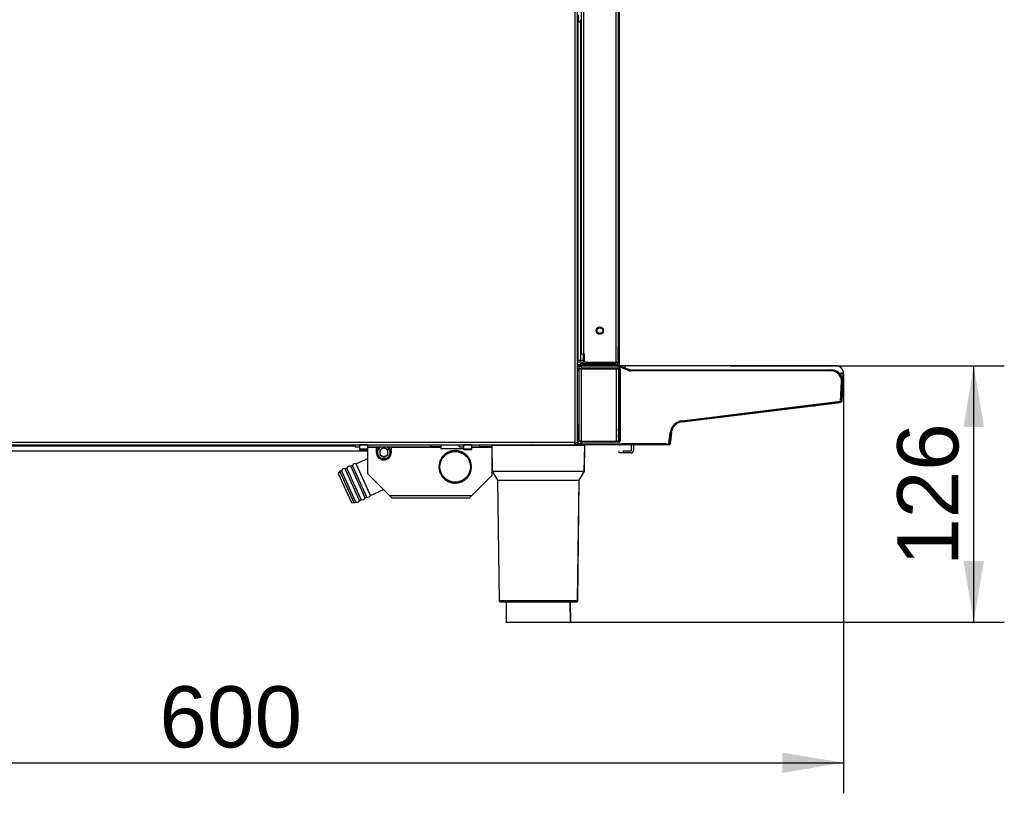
# Model space of a CAD drawing. Header units: millimetres. Extents: x 0 to 287, y 0 to 200.
# Tile 34 of 57: x 135 to 183, y 114 to 152. Entities that reach past the tile are written whole.
import ezdxf
from ezdxf.enums import TextEntityAlignment as Align

# ---------------------------------------------------------------- set-up
doc = ezdxf.new("R2010")
doc.units = ezdxf.units.MM
doc.layers.add('130.190_BW4C_CTM', color=7, linetype='Continuous')
doc.layers.add('Défaut', color=7, linetype='Continuous')
doc.styles.add('SEACAD_Arial', font='arial.ttf')
doc.dimstyles.new('ISO', dxfattribs={"dimtxt": 3, "dimasz": 3, "dimexe": 1.5, "dimexo": 0, "dimgap": 1.5, "dimtad": 1, "dimdec": 0, "dimlfac": 10, "dimtxsty": 'SEACAD_Arial', "dimblk1": '_SE_FILLED', "dimblk2": '_SE_FILLED', "dimsah": 1, "dimcen": 1.5, "dimazin": 0, "dimtfac": 1, "dimtdec": 3, "dimtmove": 0, "dimatfit": 3, "dimfxl": 1, "dimtolj": 1, "dimarcsym": 0})

# ---------------------------------------------------------------- blocks, each defined once
blk = doc.blocks.new('SE2')
at = {"layer": '130.190_BW4C_CTM', "color": 7, "linetype": 'Continuous'}
for p, q in [((162.107, 174.07), (162.107, 131.71)), ((162.227, 131.71), (162.227, 174.07)), ((164.127, 135.64), (164.127, 174.09)), ((164.227, 174.09), (164.227, 135.64)), ((162.427, 136.04), (162.427, 173.13)), ((162.525, 173.13), (162.525, 136.04)), ((164.269, 154.435), (164.269, 138.898)), ((162.277, 152.32), (162.277, 152.658)), ((162.377, 152.32), (162.257, 152.32)), ((162.257, 135.74), (162.257, 152.32)), ((162.377, 152.32), (162.377, 152.44)), ((162.427, 152.32), (162.377, 152.32)), ((162.377, 152.32), (162.377, 135.74)), ((162.227, 139.092), (162.257, 139.092)), ((164.271, 138.89), (164.264, 138.399)), ((164.269, 138.743), (164.269, 135.481)), ((164.264, 138.399), (164.23, 135.739)), ((164.23, 135.734), (164.264, 138.395)), ((164.264, 138.395), (164.264, 138.395)), ((162.257, 135.74), (162.377, 135.74)), ((162.377, 135.74), (162.525, 135.74)), ((162.525, 136.04), (162.427, 136.04)), ((162.525, 135.64), (162.525, 136.04)), ((162.577, 136.04), (162.525, 136.04)), ((162.577, 135.69), (162.577, 136.04)), ((164.23, 135.739), (164.229, 135.69)), ((164.23, 135.734), (164.229, 135.685)), ((162.427, 135.639), (162.227, 135.639)), ((162.227, 135.49), (162.31, 135.49)), ((162.284, 135.465), (162.227, 135.465)), ((162.227, 135.442), (162.328, 135.442)), ((162.297, 135.288), (162.227, 135.288)), ((162.253, 135.284), (162.227, 135.284)), ((162.243, 135.246), (162.243, 135.284)), ((162.273, 135.285), (162.274, 135.286)), ((162.273, 135.285), (162.273, 135.26)), ((162.277, 135.535), (162.396, 135.535)), ((162.284, 135.446), (162.278, 135.446)), ((162.293, 135.446), (162.289, 135.446)), ((162.296, 135.465), (162.29, 135.465)), ((162.293, 135.446), (162.293, 135.446)), ((162.297, 135.313), (162.297, 135.309)), ((162.297, 135.309), (162.297, 135.313)), ((162.397, 135.313), (162.297, 135.313)), ((162.297, 135.309), (162.297, 131.771)), ((162.413, 135.465), (162.299, 135.465)), ((162.314, 135.329), (162.328, 135.442)), ((162.319, 135.489), (162.319, 135.535)), ((162.319, 135.485), (162.319, 135.488)), ((162.319, 135.465), (162.319, 135.484)), ((162.328, 135.442), (162.413, 135.442)), ((162.334, 135.49), (162.336, 135.49)), ((162.336, 135.49), (162.339, 135.49)), ((162.339, 135.49), (162.343, 135.49)), ((162.343, 135.49), (162.413, 135.49)), ((162.396, 135.584), (164.108, 135.584)), ((162.396, 135.535), (162.396, 135.584)), ((164.108, 135.535), (162.396, 135.535)), ((162.397, 135.313), (162.397, 135.313)), ((162.397, 135.313), (162.397, 135.313)), ((162.413, 135.44), (162.404, 135.365)), ((162.404, 135.365), (164.267, 135.365)), ((162.404, 135.335), (162.404, 135.365)), ((164.267, 135.335), (162.404, 135.335)), ((162.413, 135.49), (164.228, 135.49)), ((162.413, 135.44), (162.413, 135.49)), ((164.228, 135.44), (162.413, 135.44)), ((162.417, 135.313), (162.417, 131.767)), ((162.417, 135.313), (164.127, 135.313)), ((162.424, 135.535), (162.424, 135.49)), ((162.427, 135.64), (162.507, 135.64)), ((162.525, 135.64), (162.507, 135.64)), ((162.525, 135.639), (162.507, 135.639)), ((162.627, 135.64), (162.525, 135.64)), ((162.627, 135.64), (164.127, 135.64)), ((163.395, 135.639), (163.396, 135.584)), ((163.457, 135.335), (163.454, 135.313)), ((164.108, 135.535), (164.108, 135.584)), ((164.108, 135.535), (164.178, 135.535)), ((164.227, 135.64), (164.127, 135.64)), ((164.127, 135.313), (164.127, 131.767)), ((164.147, 135.313), (164.147, 135.313)), ((164.147, 135.313), (164.147, 135.313)), ((164.164, 135.49), (164.164, 135.535)), ((164.179, 135.64), (164.178, 135.535)), ((164.326, 135.311), (164.223, 135.311)), ((164.229, 135.69), (164.228, 135.589)), ((164.228, 135.49), (164.228, 135.49)), ((164.228, 135.49), (164.228, 135.49)), ((164.228, 135.49), (164.228, 135.49)), ((164.228, 135.49), (164.228, 135.49)), ((164.228, 135.49), (164.228, 135.44)), ((164.228, 135.49), (164.228, 135.49)), ((164.228, 135.49), (164.228, 135.49)), ((164.228, 135.49), (164.238, 135.49)), ((164.309, 135.465), (164.228, 135.465)), ((164.238, 135.465), (164.238, 135.49)), ((164.767, 135.226), (164.246, 135.436)), ((164.247, 135.313), (164.247, 135.267)), ((164.247, 135.27), (164.247, 135.313)), ((164.247, 135.309), (164.247, 131.771)), ((164.247, 135.309), (164.247, 135.27)), ((164.247, 135.267), (164.247, 135.119)), ((164.247, 135.215), (164.276, 135.215)), ((164.257, 135.167), (164.257, 135.215)), ((164.265, 135.483), (164.258, 135.465)), ((164.265, 135.483), (164.265, 135.483)), ((164.265, 135.483), (164.265, 135.483)), ((164.265, 135.483), (164.265, 135.483)), ((164.265, 135.483), (164.786, 135.272)), ((164.265, 135.483), (164.265, 135.483)), ((164.265, 135.483), (164.326, 135.458)), ((164.268, 135.481), (164.265, 135.483)), ((164.309, 135.465), (164.265, 135.483)), ((164.265, 135.483), (164.309, 135.465)), ((164.268, 135.481), (164.265, 135.483)), ((164.267, 135.335), (164.267, 135.365)), ((164.466, 135.401), (164.268, 135.481)), ((164.268, 135.481), (164.309, 135.465)), ((164.269, 135.215), (164.269, 135.167)), ((164.274, 135.479), (164.275, 135.483)), ((164.275, 135.483), (164.319, 135.465)), ((164.292, 135.265), (164.276, 135.249)), ((164.276, 135.249), (164.276, 135.224)), ((164.296, 135.304), (164.292, 135.266)), ((164.296, 131.785), (164.296, 135.304)), ((164.296, 135.215), (164.326, 135.215)), ((164.297, 135.215), (164.297, 135.167)), ((164.306, 135.167), (164.306, 135.215)), ((164.547, 135.465), (164.309, 135.465)), ((164.309, 135.465), (164.309, 135.465)), ((164.326, 135.458), (164.325, 135.458)), ((164.326, 135.304), (164.326, 131.785)), ((164.466, 135.401), (164.466, 135.401)), ((164.497, 135.355), (164.497, 135.335)), ((164.497, 135.355), (164.497, 135.355)), ((164.497, 135.335), (164.497, 135.355)), ((164.547, 135.465), (164.547, 135.315)), ((174.897, 135.465), (164.547, 135.465)), ((164.647, 135.274), (164.647, 135.276)), ((164.647, 135.276), (164.767, 135.228)), ((164.786, 135.272), (164.666, 135.321)), ((164.823, 135.265), (174.678, 135.265)), ((164.823, 135.265), (164.823, 135.215)), ((164.823, 135.217), (164.823, 135.265)), ((174.678, 135.215), (164.823, 135.215)), ((174.678, 135.265), (174.678, 135.215)), ((174.678, 135.217), (174.678, 135.265)), ((174.907, 135.465), (174.897, 135.465)), ((174.897, 135.219), (174.897, 135.215)), ((164.247, 135.167), (164.247, 133.163)), ((164.247, 135.167), (164.247, 135.167)), ((164.247, 135.119), (164.247, 131.961)), ((164.283, 134.979), (164.264, 134.943)), ((164.264, 134.943), (164.264, 133.743)), ((164.276, 135.154), (164.283, 135.141)), ((164.284, 135.081), (164.284, 135.039)), ((175.272, 135.09), (175.081, 135.09)), ((175.272, 135.07), (175.098, 135.07)), ((175.164, 134.834), (175.164, 134.834)), ((175.282, 135.09), (175.273, 135.09)), ((175.282, 135.07), (175.273, 135.07)), ((162.227, 134.29), (162.232, 134.29)), ((162.231, 133.03), (162.232, 134.29)), ((162.297, 134.44), (162.297, 134.438)), ((175.127, 133.726), (175.177, 134.689)), ((175.227, 134.686), (175.177, 134.689)), ((175.227, 134.686), (175.177, 133.732)), ((175.177, 133.732), (175.227, 134.686)), ((175.237, 134.686), (175.187, 133.732)), ((175.19, 133.971), (175.227, 134.683)), ((175.227, 134.683), (175.19, 133.971)), ((175.227, 134.687), (175.237, 134.686)), ((175.227, 134.686), (175.227, 134.686)), ((175.227, 134.686), (175.227, 134.683)), ((175.227, 134.683), (175.227, 134.686)), ((175.227, 134.683), (175.227, 134.683)), ((175.227, 134.683), (175.227, 134.683)), ((175.19, 133.971), (175.182, 133.824)), ((175.182, 133.824), (175.19, 133.971)), ((175.182, 133.824), (175.182, 133.824)), ((164.264, 133.506), (164.263, 133.223)), ((164.264, 133.743), (164.283, 133.706)), ((164.283, 133.544), (164.264, 133.506)), ((164.284, 133.646), (164.284, 133.604)), ((167.363, 132.772), (175.126, 133.725)), ((175.132, 133.676), (167.369, 132.723)), ((167.369, 132.723), (174.981, 133.657)), ((173.428, 133.466), (167.37, 132.723)), ((173.462, 133.469), (167.379, 132.723)), ((173.807, 133.5), (173.427, 133.466)), ((173.428, 133.466), (173.807, 133.5)), ((173.598, 133.481), (173.807, 133.5)), ((173.807, 133.5), (173.598, 133.481)), ((173.598, 133.481), (173.807, 133.5)), ((173.807, 133.5), (173.598, 133.481)), ((173.598, 133.481), (173.598, 133.481)), ((173.598, 133.481), (173.598, 133.481)), ((173.807, 133.5), (173.807, 133.5)), ((173.807, 133.5), (173.807, 133.5)), ((174.981, 133.657), (173.932, 133.528)), ((174.311, 133.574), (173.996, 133.535)), ((174.794, 133.634), (174.379, 133.583)), ((174.379, 133.583), (174.794, 133.634)), ((174.379, 133.583), (174.379, 133.583)), ((174.964, 133.655), (174.794, 133.634)), ((174.794, 133.634), (174.964, 133.655)), ((175.083, 133.67), (174.964, 133.655)), ((174.964, 133.655), (175.083, 133.67)), ((174.964, 133.655), (174.964, 133.655)), ((175.083, 133.67), (174.981, 133.657)), ((175.142, 133.676), (175.007, 133.659)), ((175.083, 133.67), (175.132, 133.676)), ((175.083, 133.67), (175.083, 133.67)), ((175.083, 133.67), (175.083, 133.67)), ((175.126, 133.725), (175.127, 133.726)), ((175.126, 133.725), (175.132, 133.676)), ((175.126, 133.724), (175.136, 133.725)), ((175.177, 133.732), (175.127, 133.726)), ((175.127, 133.726), (175.177, 133.732)), ((175.127, 133.726), (175.127, 133.726)), ((175.132, 133.676), (175.132, 133.676)), ((175.137, 133.726), (175.136, 133.725)), ((175.187, 133.732), (175.137, 133.726)), ((175.137, 133.726), (175.137, 133.727)), ((175.142, 133.678), (175.142, 133.676)), ((175.176, 133.719), (175.177, 133.732)), ((175.177, 133.732), (175.176, 133.719)), ((175.176, 133.719), (175.176, 133.719)), ((175.177, 133.732), (175.177, 133.732)), ((175.187, 133.732), (175.186, 133.719)), ((164.257, 133.173), (164.257, 133.166)), ((164.257, 133.166), (164.257, 133.057)), ((164.263, 133.223), (164.269, 133.217)), ((164.269, 133.174), (164.269, 133.061)), ((164.273, 133.066), (164.278, 132.28)), ((164.297, 133.204), (164.297, 132.958)), ((164.306, 132.943), (164.306, 133.21)), ((164.306, 132.899), (164.306, 132.918)), ((162.255, 132.581), (162.261, 131.64)), ((164.248, 132.27), (164.247, 132.407)), ((167.369, 132.723), (167.363, 132.772)), ((167.379, 132.723), (167.379, 132.724)), ((164.247, 132.27), (164.248, 132.27)), ((164.249, 132.092), (164.247, 132.092)), ((164.247, 131.961), (164.247, 131.813)), ((164.251, 131.826), (164.249, 132.092)), ((164.278, 132.28), (164.283, 132.271)), ((164.283, 132.109), (164.279, 132.102)), ((164.279, 132.102), (164.281, 131.836)), ((164.281, 131.836), (164.292, 131.825)), ((164.284, 132.211), (164.284, 132.169)), ((164.326, 132.181), (164.296, 131.937)), ((166.713, 131.64), (166.78, 132.189)), ((166.762, 131.635), (166.83, 132.183)), ((166.83, 132.183), (166.762, 131.635)), ((166.84, 132.183), (166.772, 131.635)), ((166.83, 132.183), (166.78, 132.189)), ((166.84, 132.183), (166.831, 132.184)), ((162.107, 131.71), (115.347, 131.71)), ((115.357, 131.59), (162.107, 131.59)), ((129.862, 131.533), (151.332, 131.533)), ((151.332, 131.49), (151.332, 131.59)), ((151.332, 131.49), (151.532, 131.49)), ((151.532, 131.584), (151.532, 131.59)), ((151.532, 131.584), (151.532, 131.375)), ((151.932, 131.584), (151.532, 131.584)), ((151.532, 131.375), (151.532, 131.34)), ((151.932, 131.375), (151.532, 131.375)), ((151.632, 131.584), (151.632, 131.59)), ((151.932, 131.584), (151.932, 131.375)), ((151.932, 131.49), (155.032, 131.49)), ((151.932, 131.47), (152.362, 131.47)), ((151.932, 131.375), (151.932, 131.34)), ((152.362, 131.47), (152.362, 131.22)), ((152.362, 131.381), (152.443, 131.418)), ((152.73, 131.451), (152.531, 131.334)), ((152.931, 131.337), (152.73, 131.451)), ((153.102, 131.47), (155.532, 131.47)), ((153.102, 131.22), (153.102, 131.47)), ((155.032, 131.49), (155.032, 131.59)), ((155.532, 131.49), (155.032, 131.49)), ((155.532, 131.59), (155.532, 131.49)), ((155.532, 131.47), (155.532, 131.39)), ((156.632, 131.39), (155.532, 131.39)), ((156.432, 131.49), (156.432, 131.59)), ((156.432, 131.49), (156.632, 131.49)), ((156.632, 131.584), (156.632, 131.59)), ((156.632, 131.584), (156.632, 131.375)), ((157.032, 131.584), (156.632, 131.584)), ((156.632, 131.375), (156.632, 131.34)), ((157.032, 131.375), (156.632, 131.375)), ((156.732, 131.584), (156.732, 131.59)), ((157.032, 131.584), (157.032, 131.375)), ((157.032, 131.49), (157.432, 131.49)), ((157.032, 131.47), (158.032, 131.47)), ((157.032, 131.375), (157.032, 131.34)), ((157.432, 131.49), (157.432, 131.59)), ((158.032, 131.49), (157.432, 131.49)), ((158.032, 131.59), (158.032, 131.49)), ((158.032, 131.58), (162.582, 131.58)), ((158.032, 131.58), (158.049, 130.29)), ((158.032, 131.49), (158.032, 131.47)), ((158.032, 131.47), (158.032, 130.09)), ((159.632, 131.59), (159.632, 131.58)), ((162.59, 131.58), (159.979, 131.58)), ((161.472, 131.589), (161.472, 131.58)), ((162.107, 131.59), (162.107, 131.71)), ((162.107, 131.71), (162.227, 131.71)), ((162.107, 131.69), (162.261, 131.69)), ((162.227, 131.59), (162.107, 131.59)), ((162.227, 131.738), (162.261, 131.738)), ((162.227, 131.71), (162.227, 131.692)), ((162.311, 131.59), (162.227, 131.59)), ((162.271, 131.64), (162.275, 131.64)), ((162.297, 131.767), (162.297, 131.771)), ((162.297, 131.771), (162.297, 131.767)), ((162.397, 131.767), (162.297, 131.767)), ((162.314, 131.59), (162.311, 131.59)), ((162.321, 131.59), (162.314, 131.59)), ((162.325, 131.59), (162.321, 131.59)), ((162.395, 131.59), (162.325, 131.59)), ((166.713, 131.59), (162.395, 131.59)), ((162.396, 131.754), (162.396, 131.725)), ((162.396, 131.754), (164.267, 131.754)), ((164.267, 131.725), (162.396, 131.725)), ((162.396, 131.725), (162.396, 131.64)), ((162.396, 131.64), (166.713, 131.64)), ((162.397, 131.767), (162.397, 131.767)), ((162.397, 131.767), (162.397, 131.767)), ((162.417, 131.767), (164.127, 131.767)), ((162.46, 131.754), (162.46, 131.767)), ((162.565, 130.29), (162.582, 131.58)), ((162.573, 130.29), (162.59, 131.58)), ((162.846, 131.64), (162.84, 131.59)), ((162.86, 131.767), (162.858, 131.754)), ((162.873, 131.64), (162.87, 131.616)), ((162.87, 131.616), (162.873, 131.64)), ((162.87, 131.616), (162.87, 131.616)), ((162.889, 131.767), (162.887, 131.754)), ((162.887, 131.754), (162.889, 131.767)), ((162.921, 131.619), (162.923, 131.64)), ((163.677, 131.619), (162.921, 131.619)), ((162.937, 131.754), (162.939, 131.767)), ((163.677, 131.767), (163.677, 131.754)), ((163.677, 131.64), (163.677, 131.619)), ((163.727, 131.754), (163.727, 131.767)), ((163.727, 131.767), (163.727, 131.754)), ((163.727, 131.64), (163.727, 131.62)), ((163.727, 131.62), (163.727, 131.64)), ((163.727, 131.62), (163.727, 131.62)), ((163.757, 131.754), (163.757, 131.767)), ((163.757, 131.59), (163.757, 131.64)), ((163.757, 131.59), (163.757, 131.59)), ((164.104, 131.616), (164.107, 131.64)), ((164.105, 131.616), (164.104, 131.616)), ((164.108, 131.64), (164.105, 131.616)), ((164.121, 131.754), (164.123, 131.767)), ((164.123, 131.767), (164.122, 131.754)), ((164.147, 131.767), (164.147, 131.767)), ((164.147, 131.767), (164.147, 131.767)), ((164.247, 131.826), (164.251, 131.826)), ((164.247, 131.813), (164.247, 131.767)), ((164.247, 131.81), (164.247, 131.771)), ((164.247, 131.767), (164.247, 131.81)), ((164.267, 131.754), (164.267, 131.725)), ((164.284, 131.833), (164.27, 131.725)), ((164.27, 131.59), (164.27, 131.64)), ((164.27, 131.59), (164.27, 131.59)), ((164.27, 131.59), (164.27, 131.59)), ((164.292, 131.823), (164.296, 131.785)), ((166.558, 131.638), (164.442, 131.638)), ((164.877, 131.31), (164.877, 131.57)), ((164.977, 131.57), (164.977, 131.31)), ((166.558, 131.64), (166.558, 131.638)), ((166.558, 131.638), (166.558, 131.638)), ((166.558, 131.638), (166.558, 131.59)), ((166.558, 131.638), (166.558, 131.638)), ((166.558, 131.59), (166.558, 131.638)), ((166.558, 131.638), (166.723, 131.638)), ((166.713, 131.64), (166.713, 131.64)), ((166.713, 131.59), (166.713, 131.59)), ((166.723, 131.59), (166.713, 131.59)), ((166.723, 131.59), (166.723, 131.591)), ((166.762, 131.634), (166.762, 131.635)), ((166.762, 131.635), (166.762, 131.634)), ((166.762, 131.634), (166.762, 131.634)), ((166.772, 131.635), (166.772, 131.634)), ((129.912, 131.29), (151.932, 131.29)), ((151.932, 130.91), (151.38, 130.659)), ((151.932, 131.34), (151.532, 131.34)), ((151.932, 131.34), (151.932, 130.19)), ((152.531, 131.334), (152.533, 131.103)), ((152.533, 131.103), (152.733, 130.989)), ((152.733, 130.989), (152.933, 131.106)), ((152.933, 131.106), (152.931, 131.337)), ((155.574, 130.89), (155.528, 130.89)), ((155.551, 130.93), (155.574, 130.89)), ((155.617, 130.957), (155.571, 130.961)), ((155.598, 130.998), (155.617, 130.957)), ((155.667, 131.018), (155.622, 131.028)), ((155.653, 131.062), (155.667, 131.018)), ((155.723, 131.075), (155.68, 131.089)), ((155.714, 131.119), (155.723, 131.075)), ((155.785, 131.125), (155.743, 131.143)), ((155.78, 131.17), (155.785, 131.125)), ((155.852, 131.168), (155.812, 131.191)), ((155.852, 131.214), (155.852, 131.168)), ((155.923, 131.204), (155.886, 131.231)), ((155.927, 131.25), (155.923, 131.204)), ((155.997, 131.233), (155.963, 131.263)), ((156.006, 131.277), (155.997, 131.233)), ((156.074, 131.253), (156.043, 131.287)), ((156.088, 131.297), (156.074, 131.253)), ((156.152, 131.266), (156.125, 131.303)), ((156.171, 131.308), (156.152, 131.266)), ((156.232, 131.27), (156.209, 131.31)), ((156.255, 131.31), (156.232, 131.27)), ((156.311, 131.266), (156.293, 131.308)), ((156.338, 131.303), (156.311, 131.266)), ((156.39, 131.253), (156.376, 131.297)), ((156.42, 131.287), (156.39, 131.253)), ((156.467, 131.233), (156.457, 131.277)), ((156.501, 131.263), (156.467, 131.233)), ((156.541, 131.204), (156.536, 131.25)), ((156.578, 131.231), (156.541, 131.204)), ((156.612, 131.168), (156.612, 131.214)), ((156.651, 131.191), (156.612, 131.168)), ((157.032, 131.34), (156.632, 131.34)), ((156.678, 131.125), (156.683, 131.17)), ((156.72, 131.143), (156.678, 131.125)), ((156.74, 131.075), (156.75, 131.119)), ((156.784, 131.089), (156.74, 131.075)), ((156.797, 131.018), (156.811, 131.062)), ((156.841, 131.028), (156.797, 131.018)), ((156.847, 130.957), (156.865, 130.998)), ((156.892, 130.961), (156.847, 130.957)), ((156.89, 130.89), (156.913, 130.93)), ((156.936, 130.89), (156.89, 130.89)), ((158.036, 131.29), (158.032, 131.29)), ((164.277, 131.19), (164.277, 131.29)), ((164.477, 131.19), (164.277, 131.19)), ((164.477, 131.29), (164.857, 131.29)), ((164.477, 131.29), (164.477, 131.19)), ((164.857, 131.19), (164.477, 131.19)), ((150.921, 130.45), (150.834, 130.411)), ((151.538, 128.863), (150.834, 130.411)), ((151.626, 128.903), (150.921, 130.45)), ((151.194, 130.575), (151.107, 130.535)), ((151.812, 128.988), (151.107, 130.535)), ((151.899, 129.028), (151.194, 130.575)), ((152.085, 129.112), (151.38, 130.659)), ((155.432, 130.533), (155.472, 130.51)), ((155.472, 130.51), (155.432, 130.487)), ((155.476, 130.589), (155.434, 130.571)), ((155.434, 130.449), (155.476, 130.43)), ((155.439, 130.616), (155.476, 130.589)), ((155.476, 130.43), (155.439, 130.404)), ((155.488, 130.668), (155.445, 130.654)), ((155.454, 130.699), (155.488, 130.668)), ((155.509, 130.745), (155.464, 130.735)), ((155.478, 130.779), (155.509, 130.745)), ((155.537, 130.819), (155.492, 130.814)), ((155.511, 130.856), (155.537, 130.819)), ((156.926, 130.819), (156.953, 130.856)), ((156.972, 130.814), (156.926, 130.819)), ((156.955, 130.745), (156.985, 130.779)), ((156.999, 130.735), (156.955, 130.745)), ((156.975, 130.668), (157.009, 130.699)), ((157.019, 130.654), (156.975, 130.668)), ((156.988, 130.589), (157.025, 130.616)), ((157.029, 130.571), (156.988, 130.589)), ((156.988, 130.43), (157.029, 130.449)), ((157.025, 130.404), (156.988, 130.43)), ((156.992, 130.51), (157.031, 130.533)), ((157.031, 130.487), (156.992, 130.51)), ((150.578, 130.294), (150.497, 130.18)), ((150.497, 130.18), (151.144, 128.761)), ((150.648, 130.326), (150.578, 130.294)), ((151.283, 128.747), (150.578, 130.294)), ((151.353, 128.779), (150.648, 130.326)), ((153.012, 129.11), (151.932, 130.19)), ((155.445, 130.366), (155.488, 130.352)), ((155.488, 130.352), (155.454, 130.321)), ((155.464, 130.285), (155.509, 130.275)), ((155.509, 130.275), (155.478, 130.241)), ((155.492, 130.206), (155.537, 130.201)), ((155.537, 130.201), (155.511, 130.164)), ((155.528, 130.13), (155.574, 130.13)), ((155.574, 130.13), (155.551, 130.09)), ((155.571, 130.058), (155.617, 130.063)), ((155.617, 130.063), (155.598, 130.021)), ((155.622, 129.992), (155.667, 130.001)), ((155.667, 130.001), (155.653, 129.958)), ((155.68, 129.931), (155.723, 129.945)), ((155.723, 129.945), (155.714, 129.9)), ((156.75, 129.9), (156.74, 129.945)), ((156.74, 129.945), (156.784, 129.931)), ((156.797, 130.001), (156.841, 129.992)), ((156.811, 129.958), (156.797, 130.001)), ((156.865, 130.021), (156.847, 130.063)), ((156.847, 130.063), (156.892, 130.058)), ((156.913, 130.09), (156.89, 130.13)), ((156.89, 130.13), (156.936, 130.13)), ((156.926, 130.201), (156.972, 130.206)), ((156.953, 130.164), (156.926, 130.201)), ((156.955, 130.275), (156.999, 130.285)), ((156.985, 130.241), (156.955, 130.275)), ((156.975, 130.352), (157.019, 130.366)), ((157.009, 130.321), (156.975, 130.352)), ((157.052, 129.11), (158.032, 130.09)), ((158.049, 130.29), (162.565, 130.29)), ((158.049, 130.29), (158.304, 129.848)), ((162.31, 129.848), (162.565, 130.29)), ((162.318, 129.848), (162.573, 130.29)), ((162.573, 130.29), (162.565, 130.29)), ((155.743, 129.876), (155.785, 129.895)), ((155.785, 129.895), (155.78, 129.849)), ((155.812, 129.829), (155.852, 129.852)), ((155.852, 129.852), (155.852, 129.806)), ((155.886, 129.789), (155.923, 129.816)), ((155.923, 129.816), (155.927, 129.77)), ((155.963, 129.756), (155.997, 129.787)), ((155.997, 129.787), (156.006, 129.742)), ((156.043, 129.732), (156.074, 129.766)), ((156.074, 129.766), (156.088, 129.723)), ((156.125, 129.717), (156.152, 129.754)), ((156.152, 129.754), (156.171, 129.712)), ((156.209, 129.71), (156.232, 129.75)), ((156.232, 129.75), (156.255, 129.71)), ((156.293, 129.712), (156.311, 129.754)), ((156.311, 129.754), (156.338, 129.717)), ((156.376, 129.723), (156.39, 129.766)), ((156.39, 129.766), (156.42, 129.732)), ((156.457, 129.742), (156.467, 129.787)), ((156.467, 129.787), (156.501, 129.756)), ((156.536, 129.77), (156.541, 129.816)), ((156.541, 129.816), (156.578, 129.789)), ((156.612, 129.806), (156.612, 129.852)), ((156.612, 129.852), (156.651, 129.829)), ((156.678, 129.895), (156.72, 129.876)), ((156.683, 129.849), (156.678, 129.895)), ((158.304, 129.848), (162.31, 129.848)), ((158.304, 129.848), (158.381, 123.939)), ((162.233, 123.939), (162.31, 129.848)), ((162.241, 123.939), (162.318, 129.848)), ((162.318, 129.848), (162.31, 129.848)), ((151.812, 128.988), (151.899, 129.028)), ((152.085, 129.112), (152.72, 129.402)), ((153.012, 129.11), (157.052, 129.11)), ((153.132, 128.99), (153.012, 129.11)), ((153.132, 128.99), (156.932, 128.99)), ((156.932, 128.99), (157.052, 129.11)), ((151.144, 128.761), (151.283, 128.747)), ((151.283, 128.747), (151.353, 128.779)), ((151.538, 128.863), (151.626, 128.903)), ((162.233, 123.939), (158.381, 123.939)), ((158.431, 123.89), (162.183, 123.89)), ((158.737, 123.89), (158.724, 122.89)), ((161.89, 122.89), (161.877, 123.89)), ((161.898, 122.89), (161.885, 123.89)), ((162.191, 123.89), (162.184, 123.89)), ((162.233, 123.939), (162.241, 123.939)), ((158.724, 122.89), (161.89, 122.89)), ((161.898, 122.89), (161.89, 122.89))]:
    blk.add_line(p, q, dxfattribs=at)
for centre, radius in [((163.327, 137.19), 0.181), ((163.327, 137.19), 0.14), ((163.327, 137.19), 0.00115), ((156.232, 130.51), 0.75)]:
    blk.add_circle(centre, radius, dxfattribs=at)
for centre, radius, start, end in [((162.67, 141.642), 0.8, 121.7602, 125.0803), ((164.221, 138.89), 0.05, 5.7027, 90), ((164.22, 138.84), 0.05, 277.8221, 359.25), ((162.277, 136.235), 0.7, 265, 270), ((162.31, 134.866), 0.422, 91.9403, 94.8738), ((162.339, 135.439), 0.0505, 89.809, 154.7639), ((162.627, 135.69), 0.05, 180, 270), ((164.178, 135.585), 0.05, 270, 359.25), ((164.228, 135.39), 0.1, 81.5206, 90), ((164.228, 135.39), 0.1, 68, 90), ((164.228, 135.39), 0.1, 68, 90), ((164.228, 135.39), 0.1, 68, 90), ((164.228, 135.39), 0.1, 81.5206, 90), ((164.228, 135.39), 0.05, 68, 90), ((164.238, 135.39), 0.1, 68, 90), ((164.228, 135.39), 0.1, 68.0001, 81.5205), ((164.447, 135.355), 0.05, 0, 68), ((164.447, 135.355), 0.05, 0, 68), ((164.823, 135.367), 0.15, 248, 270), ((164.823, 135.365), 0.15, 248, 270), ((174.678, 134.715), 0.55, 13.5877, 90), ((174.678, 134.715), 0.55, 357, 90), ((174.678, 134.717), 0.5, 13.5877, 90), ((174.678, 134.715), 0.5, 357, 90), ((174.897, 135.09), 0.375, 0, 90), ((174.897, 135.09), 0.125, 24.7778, 90), ((174.907, 135.09), 0.375, 0, 90), ((174.678, 134.715), 0.55, 40.1998, 42.9859), ((174.678, 134.715), 0.5, 357, 10.1456), ((174.897, 135.07), 0.375, 316.9869, 0), ((175.177, 134.686), 0.05, 357, 90), ((175.177, 134.686), 0.05, 357, 90), ((175.177, 134.686), 0.05, 357, 90), ((175.177, 134.686), 0.05, 357, 90), ((174.688, 134.715), 0.5, 357, 2.2741), ((174.678, 134.715), 0.55, 357.7924, 13.5876), ((174.678, 134.715), 0.55, 357, 13.5877), ((174.688, 134.715), 0.55, 357, 16.3537), ((174.907, 135.07), 0.375, 326.141, 0), ((162.232, 134.26), 0.03, 89.0339, 90), ((173.759, 134.048), 0.55, 275, 287.2377), ((173.759, 134.048), 0.55, 275, 285.3184), ((175.126, 133.725), 0.05, 277, 353), ((175.126, 133.725), 0.05, 277, 353), ((164.393, 133.04), 0.191, 128.9522, 139.9281), ((164.393, 133.04), 0.191, 130.6855, 139.9281), ((164.709, 133.205), 0.5, 211.2353, 221.6952), ((164.713, 133.232), 0.528, 217.3465, 224.1727), ((164.713, 133.222), 0.498, 212.6698, 220.3885), ((164.393, 133.04), 0.191, 110.3804, 120.4094), ((160.135, 201.78), 69.26, 271.73089, 271.77204), ((160.169, 193.039), 60.637, 271.94513, 271.9729), ((160.293, 192.243), 59.709, 271.85764, 271.88718), ((160.181, 192.093), 59.727, 271.9641, 271.99245), ((160.169, 193.098), 60.744, 271.94195, 271.96992), ((167.445, 132.107), 0.67, 97, 173), ((167.445, 132.107), 0.62, 97, 173), ((167.445, 132.107), 0.62, 97, 173), ((167.445, 132.107), 0.62, 97, 173), ((152.732, 131.22), 0.35, 129.5177, 0), ((152.732, 131.22), 0.31, 119.4287, 0), ((152.732, 131.22), 0.2, 120.4162, 180.4162), ((152.732, 131.22), 0.2, 60.4162, 120.4162), ((152.732, 131.22), 0.2, 0.4162, 60.4162), ((152.732, 131.22), 0.31, 0, 60.5713), ((152.732, 131.22), 0.35, 0, 50.4823), ((160.023, 131.49), 0.1, 91.5036, 116.0584), ((162.172, 131.589), 0.101, 354.4812, 0.2654), ((162.447, 131.62), 0.03, 180, 270), ((163.757, 131.62), 0.03, 180, 270), ((164.278, 131.891), 0.302, 268.4682, 302.8873), ((164.27, 131.79), 0.2, 270, 309.1753), ((164.27, 131.79), 0.2, 270, 286.8312), ((164.857, 131.57), 0.02, 0, 90), ((164.857, 131.57), 0.12, 0, 9.5941), ((166.713, 131.638), 0.00175, 83.0043, 90), ((166.713, 131.64), 0.05, 270, 353), ((166.713, 131.64), 0.05, 270, 353), ((166.723, 131.64), 0.05, 270, 353), ((152.732, 131.22), 0.37, 180, 0), ((152.732, 131.22), 0.2, 180.4162, 240.4162), ((152.732, 131.22), 0.2, 240.4162, 300.4162), ((152.732, 131.22), 0.2, 300.4162, 0.4162), ((156.232, 130.51), 0.8, 151.6406, 154.3594), ((156.232, 130.51), 0.8, 145.6406, 148.3594), ((156.232, 130.51), 0.8, 139.6406, 142.3594), ((156.232, 130.51), 0.8, 133.6406, 136.3594), ((156.232, 130.51), 0.8, 127.6406, 130.3594), ((156.232, 130.51), 0.8, 121.6406, 124.3594), ((156.232, 130.51), 0.8, 115.6406, 118.3594), ((156.232, 130.51), 0.8, 109.6406, 112.3594), ((156.232, 130.51), 0.8, 103.6406, 106.3594), ((156.232, 130.51), 0.8, 97.6406, 100.3594), ((156.232, 130.51), 0.8, 91.6406, 94.3594), ((156.232, 130.51), 0.8, 85.6406, 88.3594), ((156.232, 130.51), 0.8, 79.6406, 82.3594), ((156.232, 130.51), 0.8, 73.6406, 76.3594), ((156.232, 130.51), 0.8, 67.6406, 70.3594), ((156.232, 130.51), 0.8, 61.6406, 64.3594), ((156.232, 130.51), 0.8, 55.6406, 58.3594), ((156.232, 130.51), 0.8, 49.6406, 52.3594), ((156.232, 130.51), 0.8, 43.6406, 46.3594), ((156.232, 130.51), 0.8, 37.6406, 40.3594), ((156.232, 130.51), 0.8, 31.6406, 34.3594), ((156.232, 130.51), 0.8, 25.6406, 28.3594), ((164.857, 131.31), 0.12, 270, 0), ((164.857, 131.31), 0.02, 270, 0), ((150.787, 130.268), 0.15, 71.6509, 157.3177), ((151.06, 130.393), 0.15, 71.6509, 157.3177), ((151.333, 130.517), 0.15, 71.6509, 157.3177), ((156.232, 130.51), 0.8, 175.6406, 178.3594), ((156.232, 130.51), 0.8, 181.6406, 184.3594), ((156.232, 130.51), 0.8, 169.6406, 172.3594), ((156.232, 130.51), 0.8, 187.6406, 190.3594), ((156.232, 130.51), 0.8, 163.6406, 166.3594), ((156.232, 130.51), 0.8, 157.6406, 160.3594), ((156.232, 130.51), 0.8, 19.6406, 22.3594), ((156.232, 130.51), 0.8, 13.6406, 16.3594), ((156.232, 130.51), 0.8, 7.6406, 10.3594), ((156.232, 130.51), 0.8, 349.6406, 352.3594), ((156.232, 130.51), 0.8, 1.6406, 4.3594), ((156.232, 130.51), 0.8, 355.6406, 358.3594), ((156.232, 130.51), 0.8, 193.6406, 196.3594), ((156.232, 130.51), 0.8, 199.6406, 202.3594), ((156.232, 130.51), 0.8, 205.6406, 208.3594), ((156.232, 130.51), 0.8, 211.6406, 214.3594), ((156.232, 130.51), 0.8, 217.6406, 220.3594), ((156.232, 130.51), 0.8, 223.6406, 226.3594), ((156.232, 130.51), 0.8, 313.6406, 316.3594), ((156.232, 130.51), 0.8, 319.6406, 322.3594), ((156.232, 130.51), 0.8, 325.6406, 328.3594), ((156.232, 130.51), 0.8, 331.6406, 334.3594), ((156.232, 130.51), 0.8, 337.6406, 340.3594), ((156.232, 130.51), 0.8, 343.6406, 346.3594), ((156.232, 130.51), 0.8, 229.6406, 232.3594), ((156.232, 130.51), 0.8, 235.6406, 238.3594), ((156.232, 130.51), 0.8, 241.6406, 244.3594), ((156.232, 130.51), 0.8, 247.6406, 250.3594), ((156.232, 130.51), 0.8, 253.6406, 256.3594), ((156.232, 130.51), 0.8, 259.6406, 262.3594), ((156.232, 130.51), 0.8, 265.6406, 268.3594), ((156.232, 130.51), 0.8, 271.6406, 274.3594), ((156.232, 130.51), 0.8, 277.6406, 280.3594), ((156.232, 130.51), 0.8, 283.6406, 286.3594), ((156.232, 130.51), 0.8, 289.6406, 292.3594), ((156.232, 130.51), 0.8, 295.6406, 298.3594), ((156.232, 130.51), 0.8, 301.6406, 304.3594), ((156.232, 130.51), 0.8, 307.6406, 310.3594), ((151.673, 129.046), 0.15, 251.6509, 337.3177), ((151.946, 129.17), 0.15, 251.6509, 337.3177), ((151.4, 128.921), 0.15, 251.6509, 337.3177), ((158.431, 123.94), 0.05, 180.75, 270), ((162.183, 123.94), 0.05, 270, 359.25), ((162.191, 123.94), 0.05, 270, 359.25)]:
    blk.add_arc(centre, radius, start, end, dxfattribs=at)
for centre, major_axis, ratio, start_param, end_param in [((164.214, 138.398), (-0.05, 0.0007), 0.017451, 1.825647, 3.141593), ((162.215, 135.342), (-0.078, -0.0627), 0.999453, 0.893197, 1.898095), ((162.243, 135.285), (0.03, 0), 0.017476, 5.079565, 6.265711), ((162.276, 135.178), (0, -0.14), 0.017455, 3.825887, 4.074314), ((162.328, 135.44), (0, -0.05), 0.999883, 3.141593, 4.590226), ((162.333, 135.44), (-0.0373, -0.0336), 0.994108, 3.976765, 5.4254), ((162.339, 135.44), (-0.039, -0.0314), 0.999451, 5.170618, 5.483024), ((162.343, 135.44), (0, 0.05), 0.999883, 0, 1.448633), ((162.343, 135.44), (0, -0.05), 0.999883, 4.262828, 4.590226), ((162.417, 135.309), (-0.12, 0), 0.031711, 4.712393, 6.283185), ((164.127, 135.309), (-0.12, 0), 0.031711, 3.141597, 4.712393), ((164.179, 135.688), (-0.05, 0.0007), 0.017451, 2.862899, 3.141593), ((164.179, 135.683), (-0.05, 0.0007), 0.017451, 2.862899, 3.141593), ((164.266, 135.304), (-0.0067, -0.0604), 0.987542, 1.681934, 3.25), ((164.272, 135.232), (0, -0.23), 0.017451, 1.221253, 1.535756), ((164.292, 135.395), (0, -0.13), 0.017451, 0.017453, 0.15708), ((164.647, 135.274), (0.15, -0.081), 0.009015, 1.575657, 3.146453), ((164.247, 135.165), (-0.25, 0), 0.007007, 4.595159, 4.712385), ((164.282, 135.081), (0, 0.06), 0.017451, 4.712389, 6.248279), ((164.282, 135.039), (0, -0.06), 0.017451, 0.034907, 1.570796), ((175.164, 134.832), (0.0486, 0.0117), 0.033923, 0, 1.562593), ((164.282, 133.646), (0, 0.06), 0.017451, 4.712389, 6.248279), ((164.282, 133.604), (0, 0.06), 0.017451, 3.176499, 4.712389), ((164.243, 133.066), (0.03, 0.0002), 0.342014, 4.848001, 6.264616), ((164.269, 132.987), (0, 0.23), 0.017451, 5.061455, 6.265732), ((164.709, 133.206), (0.09, -0.492), 0.999378, 5.113458, 5.259542), ((164.248, 132.28), (-0.03, -0.0002), 0.342014, 1.568628, 3.123024), ((164.249, 132.102), (0.03, 0.0002), 0.342014, 4.710221, 6.264616), ((164.251, 131.836), (0.03, 0.0002), 0.342014, 4.710221, 6.264616), ((164.282, 132.211), (0, 0.06), 0.017451, 4.712389, 6.248279), ((164.282, 132.169), (0, -0.06), 0.017451, 0.034907, 1.570796), ((162.461, 131.64), (0.2, 0), 0.085502, 3.123434, 3.4889), ((162.321, 131.64), (-0.0331, 0.0375), 0.999753, 0.847279, 2.418075), ((162.46, 131.79), (-0.196, -0.151), 0.222398, 0.179896, 1.087856), ((162.325, 131.64), (0, -0.05), 0.999848, 4.712389, 6.283185), ((162.417, 131.771), (0.12, 0), 0.031711, 3.141589, 4.712385), ((162.46, 131.79), (-0.145, -0.198), 0.168551, 0.122765, 0.919691), ((164.127, 131.771), (0.12, 0), 0.031711, 4.712385, 6.283181), ((164.266, 131.786), (-0.0067, 0.0604), 0.987542, 3.033185, 4.601252), ((164.292, 131.695), (0, 0.13), 0.017451, -0.15708, -0.017453), ((166.558, 131.64), (-0.0502, -0.0026), 0.034604, 1.565336, 2.155783), ((166.558, 131.64), (0.0502, 0.0026), 0.034604, 4.70692, 5.297368), ((166.713, 131.641), (0.0496, -0.0061), 0.017392, 4.716654, 6.283181), ((166.723, 131.641), (0.0496, -0.0061), 0.017391, 5.644047, 6.283185)]:
    blk.add_ellipse(centre, major_axis=major_axis, ratio=ratio, start_param=start_param, end_param=end_param, dxfattribs=at)
for points, knots in [([(163.721, 135.582), (163.722, 135.584), (163.723, 135.586), (163.728, 135.596), (163.731, 135.605), (163.736, 135.623), (163.737, 135.631), (163.739, 135.64)], [0.5969798, 0.5969798, 0.5969798, 0.5969798, 0.625, 0.625, 0.75, 0.75, 0.8462451, 0.8462451, 0.8462451, 0.8462451]), ([(162.253, 132.568), (162.253, 132.568), (162.252, 132.568), (162.25, 132.569), (162.246, 132.571), (162.241, 132.574), (162.238, 132.576), (162.237, 132.577), (162.237, 132.578), (162.236, 132.579), (162.236, 132.579), (162.234, 132.581), (162.232, 132.582), (162.229, 132.587), (162.227, 132.591), (162.226, 132.597), (162.225, 132.601), (162.225, 132.605), (162.225, 132.608)], [0.4987763, 0.4987763, 0.4987763, 0.4987763, 0.5, 0.5, 0.5625, 0.625, 0.65625, 0.65625, 0.671875, 0.671875, 0.6875, 0.6875, 0.75, 0.75, 0.875, 0.875, 0.9375, 1, 1, 1, 1])]:
    blk.add_open_spline(points, degree=3, knots=knots, dxfattribs=at)
blk = doc.blocks.new('DMBLK15')
at = {"layer": 'Défaut', "linetype": 'Continuous'}
for points in [[(182.163, 132.465), (181.663, 135.465), (181.163, 132.465)], [(182.163, 125.89), (181.163, 125.89), (181.663, 122.89)]]:
    blk.add_hatch(color=7, dxfattribs=at).paths.add_polyline_path(points)
at = {"layer": 'Défaut', "color": 7, "linetype": 'Continuous'}
for p, q in [((169.722, 135.465), (183.163, 135.465)), ((181.663, 122.89), (181.663, 135.465)), ((161.89, 122.89), (183.163, 122.89))]:
    blk.add_line(p, q, dxfattribs=at)
at = {"layer": 'Défaut', "color": 7, "linetype": 'Continuous', "style": 'SEACAD_Arial'}
blk.add_text('126', height=3, rotation=90, dxfattribs=at).set_placement((177.913, 125.656), align=Align.TOP_LEFT)
blk = doc.blocks.new('_SE_FILLED')
at = {"color": 0}
blk.add_line((0, 0), (-1, 0), dxfattribs=at)
blk.add_solid([(0, 0), (-1, -0.1665), (-1, 0.1665), (0, 0)], dxfattribs=at)
blk = doc.blocks.new('DMBLK16')
at = {"layer": 'Défaut', "linetype": 'Continuous'}
for points in [[(118.227, 115.498), (118.227, 116.498), (115.227, 115.998)], [(172.272, 115.498), (175.272, 115.998), (172.272, 116.498)]]:
    blk.add_hatch(color=7, dxfattribs=at).paths.add_polyline_path(points)
at = {"layer": 'Défaut', "color": 7, "linetype": 'Continuous'}
for p, q in [((175.272, 135.07), (175.272, 114.498)), ((115.227, 131.71), (115.227, 114.498)), ((115.227, 115.998), (175.272, 115.998))]:
    blk.add_line(p, q, dxfattribs=at)
at = {"layer": 'Défaut', "color": 7, "linetype": 'Continuous', "style": 'SEACAD_Arial'}
blk.add_text('600', height=3, dxfattribs=at).set_placement((141.728, 119.748), align=Align.TOP_LEFT)

msp = doc.modelspace()

# ---------------------------------------------------------------- block references
at = {"layer": 'Défaut'}
msp.add_blockref('SE2', (0, 0), dxfattribs=at)

# ---------------------------------------------------------------- dimensions: what is measured, and where the dimension line sits
at = {"layer": 'Défaut', "color": 7, "linetype": 'Continuous'}
dim = msp.add_linear_dim(base=(181.6631, 135.4649), p1=(161.8897, 122.8899), p2=(169.722, 135.4649), angle=90, text='\\A1;<>', dimstyle='ISO', dxfattribs=at)
dim.commit()
dim.dimension.update_dxf_attribs({"geometry": 'DMBLK15', "text_midpoint": (181.6631, 129.1774), "dimtype": 160})
dim = msp.add_linear_dim(base=(175.272, 115.9983), p1=(115.227, 131.7099), p2=(175.272, 135.0699), text='\\A1;<>', dimstyle='ISO', dxfattribs=at)
dim.commit()
dim.dimension.update_dxf_attribs({"geometry": 'DMBLK16', "text_midpoint": (145.2495, 115.9983), "dimtype": 160})

doc.saveas('drawing.dxf')
